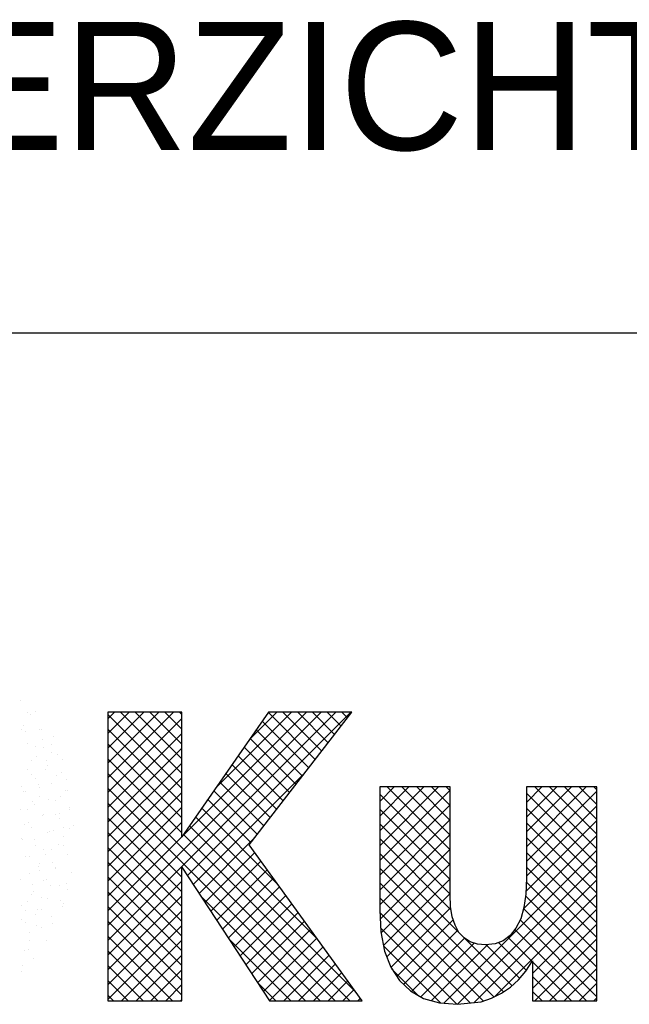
# Model space of a CAD drawing. Extents: x -9573 to 237800, y 0 to 168200.
# Tile 17 of 35: x 204134 to 207470, y 3726 to 9112. Entities that reach past the tile are written whole.
import ezdxf

# ---------------------------------------------------------------- set-up
doc = ezdxf.new("R2010")
doc.units = 0
doc.header["$LTSCALE"] = 200
doc.layers.get('0').update_dxf_attribs({"linetype": 'CONTINUOUS'})
doc.layers.add('7', color=7, linetype='CONTINUOUS')
doc.layers.add('BL$4----', color=7, linetype='CONTINUOUS')
doc.styles.add('BURO-025', font='BUROFONT.shx', dxfattribs={"height": 500})
doc.styles.add('BURO-035', font='BUROFONT.shx', dxfattribs={"height": 700})
doc.styles.add('BURO-050', font='BUROFONT.shx', dxfattribs={"height": 1000})

# ---------------------------------------------------------------- blocks, each defined once
blk = doc.blocks.new('KUIJPERSKLEUR')
at = {"color": 1}
blk.add_line((-185, 37), (-10, 37), dxfattribs=at)
at = {"color": 161}
for p, q in [((-168.31, 26.953), (-168.31, 26.953)), ((-168.126, 26.615), (-168.126, 26.615)), ((-168.023, 26.55), (-168.023, 26.55)), ((-167.905, 26.63), (-167.905, 26.63)), ((-167.794, 26.143), (-167.794, 26.143)), ((-167.735, 26.146), (-167.735, 26.146)), ((-167.702, 25.882), (-167.702, 25.882)), ((-167.417, 25.952), (-167.417, 25.952)), ((-167.684, 25.656), (-167.684, 25.656)), ((-167.448, 25.743), (-167.448, 25.743)), ((-167.471, 25.521), (-167.471, 25.521)), ((-167.307, 25.465), (-167.307, 25.465)), ((-167.16, 25.339), (-167.16, 25.339)), ((-167.317, 24.885), (-167.317, 24.885)), ((-167.196, 24.978), (-167.196, 24.978)), ((-167.047, 24.787), (-167.047, 24.787)), ((-167.463, 24.682), (-167.463, 24.682)), ((-167.202, 24.308), (-167.202, 24.308)), ((-167.086, 24.491), (-167.086, 24.491)), ((-167.029, 24.481), (-167.029, 24.481)), ((-167.352, 24.195), (-167.352, 24.195)), ((-166.975, 24.004), (-166.975, 24.004)), ((-167.357, 23.829), (-167.357, 23.829)), ((-167.252, 23.836), (-167.252, 23.836)), ((-167.242, 23.707), (-167.242, 23.707)), ((-166.971, 23.947), (-166.971, 23.947)), ((-167.126, 23.468), (-167.126, 23.468)), ((-166.964, 23.432), (-166.964, 23.432)), ((-166.865, 23.517), (-166.865, 23.517)), ((-167.408, 23.382), (-167.408, 23.382)), ((-167.131, 23.22), (-167.131, 23.22)), ((-167.281, 22.989), (-167.281, 22.989)), ((-167.12, 22.978), (-167.12, 22.978)), ((-167.021, 22.733), (-167.021, 22.733)), ((-167.435, 22.51), (-167.435, 22.51)), ((-167.352, 22.366), (-167.352, 22.366)), ((-167.343, 22.333), (-167.343, 22.333)), ((-166.91, 22.246), (-166.91, 22.246)), ((-167.676, 22.006), (-167.676, 22.006)), ((-167.59, 22.031), (-167.59, 22.031)), ((-167.499, 21.879), (-167.499, 21.879)), ((-167.241, 21.879), (-167.241, 21.879)), ((-167.055, 21.929), (-167.055, 21.929)), ((-167.745, 21.552), (-167.745, 21.552)), ((-167.012, 21.776), (-167.012, 21.776)), ((-167.566, 21.519), (-167.566, 21.519)), ((-167.212, 21.475), (-167.212, 21.475)), ((-167.166, 21.297), (-167.166, 21.297)), ((-167.131, 21.392), (-167.131, 21.392)), ((-167.721, 21.233), (-167.721, 21.233)), ((-167.455, 21.032), (-167.455, 21.032)), ((-167.878, 20.78), (-167.878, 20.78)), ((-167.434, 20.83), (-167.434, 20.83)), ((-167.722, 20.736), (-167.722, 20.736)), ((-168.053, 20.368), (-168.053, 20.368)), ((-167.59, 20.376), (-167.59, 20.376)), ((-168.209, 20.115), (-168.209, 20.115)), ((-168.1, 20.134), (-168.1, 20.134)), ((-168.256, 19.68), (-168.256, 19.68)), ((-167.942, 19.881), (-167.942, 19.881)), ((-168.267, 19.521), (-168.267, 19.521))]:
    blk.add_line(p, q, dxfattribs=at)
at = {"color": 170}
for p, q in [((-165.918, 20.782), (-160.081, 26.619)), ((-165.918, 20.378), (-159.677, 26.619)), ((-165.918, 26.44), (-165.739, 26.619)), ((-165.918, 26.036), (-165.335, 26.619)), ((-165.918, 25.632), (-164.931, 26.619)), ((-165.918, 25.227), (-164.526, 26.619)), ((-165.918, 24.823), (-164.122, 26.619)), ((-163.894, 24.536), (-165.918, 26.56)), ((-165.918, 24.419), (-163.894, 26.443)), ((-163.894, 24.94), (-165.573, 26.619)), ((-163.894, 25.344), (-165.169, 26.619)), ((-163.894, 25.748), (-164.765, 26.619)), ((-163.894, 26.152), (-164.361, 26.619)), ((-163.894, 26.556), (-163.957, 26.619)), ((-163.889, 23.216), (-160.485, 26.619)), ((-163.742, 22.15), (-159.273, 26.619)), ((-162.969, 24.54), (-160.889, 26.619)), ((-162.048, 25.864), (-161.294, 26.619)), ((-160.243, 25.33), (-161.527, 26.614)), ((-160.067, 25.558), (-161.128, 26.619)), ((-159.89, 25.785), (-160.724, 26.619)), ((-159.714, 26.013), (-160.32, 26.619)), ((-159.538, 26.241), (-159.916, 26.619)), ((-159.361, 26.469), (-159.512, 26.619)), ((-163.894, 24.132), (-165.918, 26.155)), ((-160.596, 24.874), (-161.859, 26.137)), ((-160.42, 25.102), (-161.693, 26.376)), ((-165.918, 24.015), (-163.894, 26.039)), ((-160.772, 24.647), (-162.024, 25.899)), ((-163.894, 23.728), (-165.918, 25.751)), ((-165.918, 23.611), (-163.894, 25.635)), ((-160.949, 24.419), (-162.19, 25.66)), ((-163.894, 23.324), (-165.918, 25.347)), ((-161.125, 24.191), (-162.356, 25.422)), ((-165.918, 23.207), (-163.894, 25.23)), ((-161.301, 23.963), (-162.521, 25.183)), ((-159.703, 18.728), (-165.918, 24.943)), ((-165.918, 22.803), (-163.894, 24.826)), ((-163.582, 21.906), (-160.536, 24.952)), ((-161.478, 23.736), (-162.687, 24.945)), ((-160.107, 18.728), (-165.918, 24.539)), ((-161.654, 23.508), (-162.853, 24.707)), ((-158.479, 24.18), (-158.083, 24.576)), ((-158.479, 23.776), (-157.679, 24.576)), ((-158.479, 23.372), (-157.275, 24.576)), ((-158.479, 22.968), (-156.871, 24.576)), ((-156.554, 22.853), (-158.277, 24.576)), ((-156.554, 23.257), (-157.873, 24.576)), ((-156.554, 23.661), (-157.469, 24.576)), ((-156.554, 24.065), (-157.064, 24.576)), ((-156.554, 24.469), (-156.66, 24.576)), ((-154.465, 22.941), (-152.83, 24.576)), ((-154.465, 23.345), (-153.234, 24.576)), ((-154.465, 23.749), (-153.638, 24.576)), ((-154.465, 24.153), (-154.042, 24.576)), ((-154.465, 24.557), (-154.446, 24.576)), ((-152.539, 22.879), (-154.236, 24.576)), ((-152.539, 23.284), (-153.832, 24.576)), ((-152.539, 23.688), (-153.427, 24.576)), ((-152.539, 24.092), (-153.023, 24.576)), ((-152.539, 24.496), (-152.619, 24.576)), ((-165.918, 22.399), (-163.894, 24.422)), ((-161.83, 23.28), (-163.018, 24.468)), ((-158.479, 22.564), (-156.554, 24.489)), ((-156.554, 22.449), (-158.479, 24.374)), ((-154.465, 22.537), (-152.539, 24.462)), ((-152.539, 22.475), (-154.465, 24.401)), ((-163.894, 22.111), (-165.918, 24.135)), ((-165.918, 21.995), (-163.894, 24.018)), ((-161.27, 21.911), (-163.35, 23.991)), ((-162.007, 23.052), (-163.184, 24.23)), ((-158.479, 22.16), (-156.554, 24.085)), ((-154.465, 22.133), (-152.539, 24.058)), ((-152.539, 22.071), (-154.465, 23.997)), ((-163.894, 21.707), (-165.918, 23.731)), ((-160.196, 20.433), (-163.515, 23.753)), ((-156.554, 22.044), (-158.479, 23.97)), ((-165.918, 21.59), (-163.894, 23.614)), ((-159.122, 18.955), (-163.681, 23.514)), ((-158.479, 21.756), (-156.554, 23.681)), ((-156.554, 21.64), (-158.479, 23.566)), ((-154.481, 21.712), (-152.539, 23.654)), ((-152.539, 21.667), (-154.465, 23.592)), ((-163.894, 21.303), (-165.918, 23.327)), ((-165.918, 21.186), (-163.894, 23.21)), ((-159.299, 18.728), (-163.847, 23.276)), ((-158.479, 21.352), (-156.554, 23.277)), ((-154.545, 21.244), (-152.539, 23.25)), ((-152.539, 21.263), (-154.465, 23.188)), ((-163.894, 20.899), (-165.918, 22.923)), ((-163.421, 21.663), (-161.923, 23.161)), ((-156.525, 21.208), (-158.479, 23.161)), ((-163.261, 21.419), (-161.9, 22.779)), ((-156.214, 20.493), (-158.479, 22.757)), ((-158.465, 20.961), (-156.554, 22.873)), ((-156.726, 18.66), (-152.539, 22.846)), ((-152.539, 20.859), (-154.465, 22.784)), ((-163.894, 20.495), (-165.918, 22.518)), ((-163.101, 21.175), (-161.73, 22.545)), ((-158.441, 20.581), (-156.554, 22.468)), ((-156.351, 18.63), (-152.539, 22.442)), ((-152.539, 20.455), (-154.465, 22.38)), ((-163.894, 20.091), (-165.918, 22.114)), ((-162.94, 20.931), (-161.56, 22.311)), ((-155.095, 18.969), (-158.479, 22.353)), ((-165.918, 19.974), (-163.894, 21.998)), ((-162.78, 20.687), (-161.39, 22.077)), ((-162.62, 20.444), (-161.22, 21.843)), ((-155.36, 18.83), (-158.479, 21.949)), ((-158.377, 20.241), (-156.554, 22.064)), ((-155.896, 18.681), (-152.539, 22.038)), ((-152.539, 20.051), (-154.469, 21.98)), ((-163.894, 19.687), (-165.918, 21.71)), ((-165.918, 19.57), (-163.894, 21.593)), ((-160.511, 18.728), (-163.374, 21.591)), ((-162.459, 20.2), (-161.05, 21.609)), ((-158.287, 19.927), (-156.554, 21.66)), ((-155.327, 18.846), (-152.539, 21.634)), ((-152.539, 19.647), (-154.491, 21.598)), ((-163.894, 19.282), (-165.918, 21.306)), ((-162.299, 19.956), (-160.88, 21.375)), ((-155.654, 18.721), (-158.479, 21.545)), ((-165.918, 19.166), (-163.894, 21.189)), ((-162.139, 19.712), (-160.71, 21.141)), ((-156.006, 18.668), (-158.475, 21.137)), ((-158.173, 19.637), (-156.536, 21.274)), ((-152.539, 19.242), (-154.544, 21.247)), ((-154.301, 19.468), (-152.539, 21.229)), ((-163.894, 18.878), (-165.918, 20.902)), ((-165.918, 18.762), (-163.894, 20.785)), ((-161.978, 19.469), (-160.54, 20.907)), ((-158.014, 19.391), (-156.467, 20.939)), ((-152.539, 18.838), (-154.638, 20.937)), ((-154.301, 19.064), (-152.539, 20.825)), ((-164.148, 18.728), (-165.918, 20.498)), ((-161.818, 19.225), (-160.37, 20.673)), ((-156.374, 18.632), (-158.452, 20.71)), ((-157.829, 19.173), (-156.345, 20.657)), ((-152.827, 18.722), (-154.781, 20.676)), ((-165.548, 18.728), (-163.894, 20.381)), ((-160.915, 18.728), (-162.598, 20.41)), ((-161.658, 18.981), (-160.2, 20.439)), ((-161.497, 18.737), (-160.03, 20.205)), ((-156.813, 18.666), (-158.375, 20.229)), ((-157.615, 18.982), (-156.158, 20.44)), ((-157.357, 18.837), (-155.892, 20.302)), ((-157.059, 18.73), (-155.53, 20.259)), ((-154.858, 19.136), (-156.168, 20.447)), ((-154.651, 19.333), (-155.572, 20.255)), ((-154.468, 19.555), (-155.229, 20.316)), ((-154.31, 19.801), (-154.972, 20.463)), ((-154.239, 18.722), (-152.539, 20.421)), ((-164.552, 18.728), (-165.918, 20.094)), ((-165.143, 18.728), (-163.894, 19.977)), ((-161.102, 18.728), (-159.86, 19.971)), ((-153.835, 18.722), (-152.539, 20.017)), ((-164.956, 18.728), (-165.918, 19.69)), ((-160.698, 18.728), (-159.69, 19.737)), ((-153.231, 18.722), (-154.301, 19.792)), ((-164.739, 18.728), (-163.894, 19.573)), ((-160.294, 18.728), (-159.52, 19.503)), ((-157.426, 18.875), (-158.146, 19.595)), ((-153.431, 18.722), (-152.539, 19.613)), ((-165.36, 18.728), (-165.918, 19.285)), ((-164.335, 18.728), (-163.894, 19.169)), ((-161.319, 18.728), (-161.821, 19.23)), ((-159.89, 18.728), (-159.35, 19.268)), ((-153.635, 18.722), (-154.301, 19.388)), ((-153.027, 18.722), (-152.539, 19.209)), ((-165.765, 18.728), (-165.918, 18.881)), ((-159.486, 18.728), (-159.179, 19.034)), ((-154.039, 18.722), (-154.301, 18.984)), ((-163.931, 18.728), (-163.894, 18.765)), ((-159.082, 18.728), (-159.009, 18.8)), ((-152.622, 18.722), (-152.539, 18.805))]:
    blk.add_line(p, q, dxfattribs=at)
at = {"color": 163}
for p, q in [((-168.281, 26.136), (-168.281, 26.136)), ((-168.236, 26.262), (-168.236, 26.262)), ((-168.179, 26.096), (-168.179, 26.096)), ((-168.125, 25.775), (-168.125, 25.775)), ((-167.892, 25.692), (-167.892, 25.692)), ((-167.857, 25.403), (-167.857, 25.403)), ((-168.015, 25.288), (-168.015, 25.288)), ((-167.604, 25.289), (-167.604, 25.289)), ((-167.573, 25.169), (-167.573, 25.169)), ((-168.114, 25.047), (-168.114, 25.047)), ((-168.011, 24.924), (-168.011, 24.924)), ((-167.904, 24.801), (-167.904, 24.801)), ((-167.626, 25.042), (-167.626, 25.042)), ((-168.27, 24.593), (-168.27, 24.593)), ((-167.827, 24.643), (-167.827, 24.643)), ((-167.781, 24.563), (-167.781, 24.563)), ((-168.229, 24.441), (-168.229, 24.441)), ((-168.166, 24.445), (-168.166, 24.445)), ((-167.794, 24.314), (-167.794, 24.314)), ((-167.539, 24.239), (-167.539, 24.239)), ((-167.983, 24.189), (-167.983, 24.189)), ((-167.935, 24.084), (-167.935, 24.084)), ((-168.321, 23.966), (-168.321, 23.966)), ((-168.118, 23.954), (-168.118, 23.954)), ((-167.695, 23.786), (-167.695, 23.786)), ((-167.683, 23.827), (-167.683, 23.827)), ((-168.205, 23.544), (-168.205, 23.544)), ((-168.09, 23.605), (-168.09, 23.605)), ((-168.008, 23.467), (-168.008, 23.467)), ((-168.274, 23.171), (-168.274, 23.171)), ((-167.573, 23.34), (-167.573, 23.34)), ((-167.512, 23.35), (-167.512, 23.35)), ((-168.245, 23.126), (-168.245, 23.126)), ((-167.918, 23.14), (-167.918, 23.14)), ((-167.897, 22.98), (-167.897, 22.98)), ((-168.164, 22.684), (-168.164, 22.684)), ((-168.074, 22.686), (-168.074, 22.686)), ((-167.666, 22.871), (-167.666, 22.871)), ((-167.63, 22.736), (-167.63, 22.736)), ((-167.462, 22.853), (-167.462, 22.853)), ((-167.821, 22.392), (-167.821, 22.392)), ((-167.787, 22.493), (-167.787, 22.493)), ((-168.053, 22.197), (-168.053, 22.197)), ((-167.786, 22.283), (-167.786, 22.283)), ((-168.296, 22.041), (-168.296, 22.041)), ((-167.976, 21.913), (-167.976, 21.913)), ((-168.009, 21.637), (-168.009, 21.637)), ((-167.943, 21.71), (-167.943, 21.71)), ((-168.274, 21.342), (-168.274, 21.342)), ((-168.13, 21.434), (-168.13, 21.434)), ((-168.165, 21.183), (-168.165, 21.183)), ((-167.9, 21.073), (-167.9, 21.073)), ((-167.832, 21.223), (-167.832, 21.223)), ((-168.285, 20.955), (-168.285, 20.955)), ((-168.163, 20.855), (-168.163, 20.855)), ((-168.054, 20.594), (-168.054, 20.594))]:
    blk.add_line(p, q, dxfattribs=at)
at = {"layer": '7', "color": 170, "linetype": 'CONTINUOUS'}
for p, q in [((-165.918, 26.619), (-165.918, 18.728)), ((-163.894, 26.619), (-165.918, 26.619)), ((-161.524, 26.619), (-163.894, 23.207)), ((-163.894, 23.207), (-163.894, 26.619)), ((-162.054, 22.991), (-159.245, 26.619)), ((-159.245, 26.619), (-161.524, 26.619)), ((-158.479, 24.576), (-158.479, 21.203)), ((-156.554, 24.576), (-158.479, 24.576)), ((-156.554, 21.623), (-156.554, 24.576)), ((-154.465, 24.576), (-154.465, 22.068)), ((-152.539, 24.576), (-154.465, 24.576)), ((-152.539, 18.722), (-152.539, 24.576)), ((-158.957, 18.728), (-162.054, 22.991)), ((-163.894, 22.382), (-161.491, 18.728)), ((-163.894, 18.728), (-163.894, 22.382)), ((-154.465, 22.068), (-154.484, 21.642)), ((-156.54, 21.302), (-156.554, 21.623)), ((-154.484, 21.642), (-154.536, 21.276)), ((-156.495, 21.02), (-156.54, 21.302)), ((-158.479, 21.203), (-158.446, 20.608)), ((-156.416, 20.791), (-156.495, 21.02)), ((-154.536, 21.276), (-154.622, 20.968)), ((-156.311, 20.594), (-156.416, 20.791)), ((-154.622, 20.968), (-154.753, 20.712)), ((-158.446, 20.608), (-158.348, 20.084)), ((-156.174, 20.45), (-156.311, 20.594)), ((-154.91, 20.509), (-155.1, 20.365)), ((-154.753, 20.712), (-154.91, 20.509)), ((-156.003, 20.339), (-156.174, 20.45)), ((-155.807, 20.274), (-156.003, 20.339)), ((-155.584, 20.254), (-155.807, 20.274)), ((-155.323, 20.28), (-155.584, 20.254)), ((-155.1, 20.365), (-155.323, 20.28)), ((-158.348, 20.084), (-158.178, 19.645)), ((-154.478, 19.54), (-154.301, 19.815)), ((-154.301, 19.815), (-154.301, 18.722)), ((-158.178, 19.645), (-157.942, 19.278)), ((-154.681, 19.298), (-154.478, 19.54)), ((-157.942, 19.278), (-157.641, 18.997)), ((-154.903, 19.095), (-154.681, 19.298)), ((-157.641, 18.997), (-157.28, 18.793)), ((-155.421, 18.8), (-155.152, 18.931)), ((-155.152, 18.931), (-154.903, 19.095)), ((-165.918, 18.728), (-163.894, 18.728)), ((-161.491, 18.728), (-158.957, 18.728)), ((-157.28, 18.793), (-156.848, 18.669)), ((-156.848, 18.669), (-156.351, 18.63)), ((-156.351, 18.63), (-155.709, 18.702)), ((-155.709, 18.702), (-155.421, 18.8)), ((-154.301, 18.722), (-152.539, 18.722))]:
    blk.add_line(p, q, dxfattribs=at)
at = {"color": 150, "style": 'BURO-025'}
for tag, p in [('TKSCHAAL', (-167, 67)), ('TKBLADNR', (-124, 67)), ('TKDATCREAT', (-81, 67)), ('TKDATA', (-30, 67)), ('TKINIT', (-30, 58)), ('PRPRLEID', (-30, 49)), ('PRGRLEID', (-30, 40))]:
    blk.add_attdef(tag, p, '', height=2.5, dxfattribs=at)
at = {"color": 3, "style": 'BURO-035'}
for tag, p in [('PROMSCHR', (-177, 55)), ('TK1OMSCHR', (-177, 42))]:
    blk.add_attdef(tag, p, '', height=3.5, dxfattribs=at)
at = {"color": 1, "style": 'BURO-025'}
blk.add_attdef('TKFILE', (-4, 40), '', height=2.5, rotation=90, dxfattribs=at)
blk.add_attdef('PRNAAM', (-30, 31.5), '', height=2.5, dxfattribs=at)
at = {"color": 4, "style": 'BURO-050'}
blk.add_attdef('TKTEKNR', (-48, 19), '', height=5, dxfattribs=at)

msp = doc.modelspace()

# ---------------------------------------------------------------- block references
at = {"layer": 'BL$4----'}
ref = msp.add_blockref('KUIJPERSKLEUR', (237800, 0), dxfattribs=dict(at, xscale=200, yscale=200, zscale=200))
ref.add_attrib('TK1OMSCHR', 'OVERZICHT LUCHTBEH. KASTEN DAK DEEL A+B', (202400, 8400), dxfattribs={"layer": '0', "color": 3, "height": 700, "style": 'BURO-035'})

doc.saveas('drawing.dxf')
